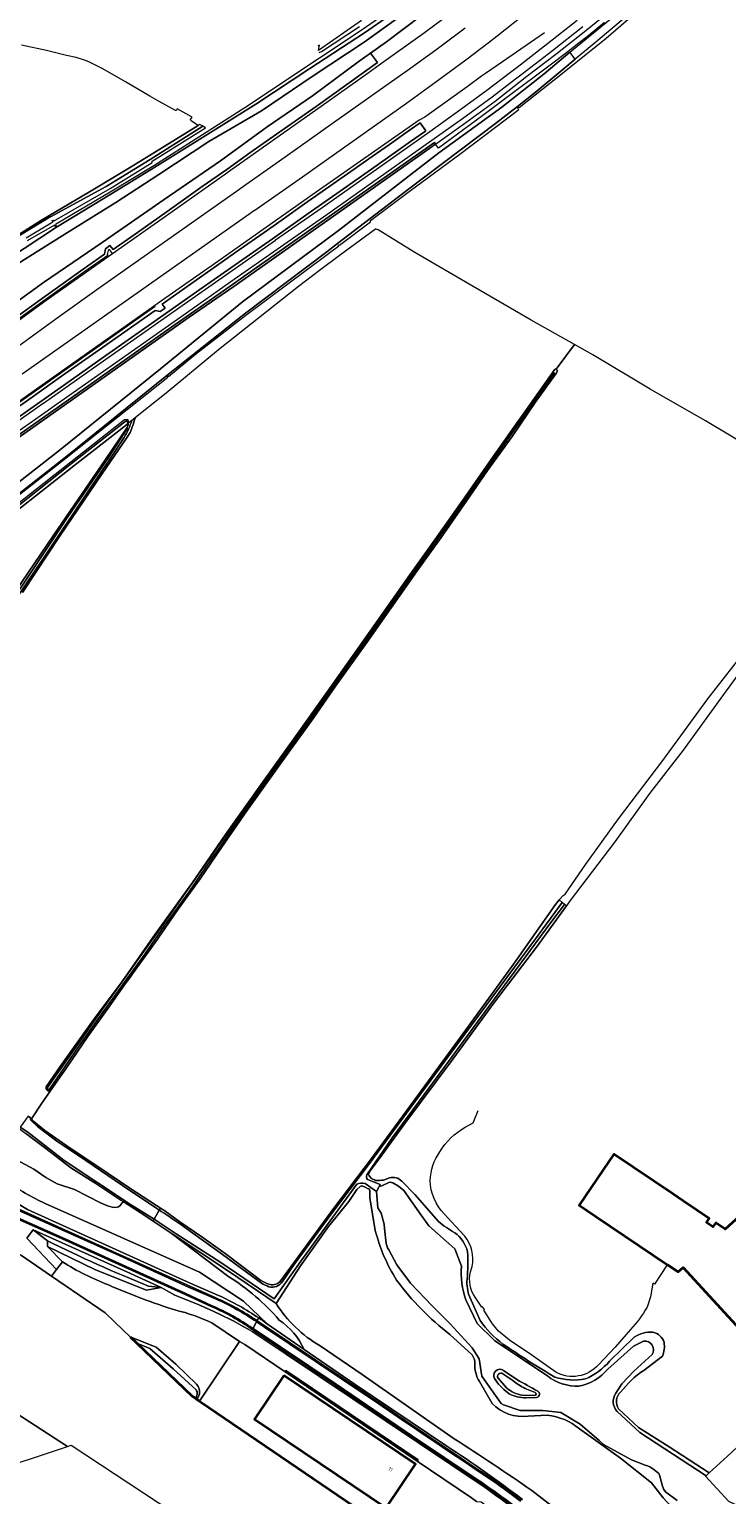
# Model space of a CAD drawing. Extents: x 150256 to 156914, y 461459 to 469481.
# Tile 139 of 256: x 153460 to 153704, y 464640 to 465153. Entities that reach past the tile are written whole.
import ezdxf
from ezdxf.enums import TextEntityAlignment as Align

# ---------------------------------------------------------------- set-up
doc = ezdxf.new("R2010")
doc.units = 0
doc.header["$LTSCALE"] = 0.75
for name, color, linetype, lineweight in [('B-RO-GK-KADEMUUR-G', 251, 'CONTINUOUS', 35), ('B-RO-GR-BEPLANTING_CULTUUR_BOSPLANTSOEN-GV', 251, 'CONTINUOUS', 18), ('B-RO-GR-GRAS-GV', 251, 'CONTINUOUS', 13), ('B-RO-GR-GROENVOORZIENING-GV', 251, 'CONTINUOUS', 18), ('B-RO-GR-HAAG-GV', 251, 'CONTINUOUS', 13), ('B-RO-IE-TERREINAFSCHEIDING_KUNSTMATIG_HEKWERK-G', 251, 'IE-TERREINAFSCHEIDING-KUNSTMATIG', 18), ('B-RO-OG-BEBOUWING-GV', 6, 'CONTINUOUS', 35), ('B-RO-OG-BEBOUWING-T18', 1, 'CONTINUOUS', 18), ('B-RO-OG-TERREIN_CULTUURSCHEIDING-GV', 251, 'CONTINUOUS', 18), ('B-RO-OG-WATER-GV', 251, 'CONTINUOUS', 18), ('B-RO-OG-WATER_MEER-GV', 251, 'CONTINUOUS', 18), ('B-RO-OG-WATER_SLOOT-GV', 251, 'CONTINUOUS', 18), ('B-RO-RI-HWA_GOOT_LIJNGOOT-G', 251, 'CONTINUOUS', 18), ('B-RO-VH-VERHARDING_ASFALT-GV', 251, 'CONTINUOUS', 18), ('B-RO-VH-VERHARDING_GRASBETONSTEEN-GV', 251, 'CONTINUOUS', 18)]:
    doc.layers.add(name, color=color, linetype=linetype, lineweight=lineweight)
doc.styles.add('NLCS-ISO-M200-T18', font='NLCS-ISO.ttf', dxfattribs={"height": 360})
doc.linetypes.add('IE-TERREINAFSCHEIDING-KUNSTMATIG', pattern='A,4,[82,NLCS.SHX,S=0.75,R=90,X=0,Y=0],4,-2', length=10)

msp = doc.modelspace()

# ---------------------------------------------------------------- linework, layer by layer
at = {"layer": 'B-RO-GK-KADEMUUR-G'}
for points in [[(153495.302, 464695.58), (153497.622, 464693.356)], [(153497.622, 464693.356), (153517.048, 464674.742), (153518.286, 464673.914)], [(153518.286, 464673.914), (153518.678, 464673.651)], [(153518.678, 464673.651), (153519.561, 464673.061)], [(153519.561, 464673.061), (153519.96, 464672.794)], [(153519.96, 464672.794), (153593.238, 464622.83), (153598.294, 464619.579), (153601.866, 464617.189)]]:
    msp.add_lwpolyline(points, dxfattribs=at)
at = {"layer": 'B-RO-GR-BEPLANTING_CULTUUR_BOSPLANTSOEN-GV'}
for points in [[(153581.062, 464732.755), (153579.178, 464744.135), (153579.208, 464746.313), (153579.095, 464747.16), (153578.326, 464747.414), (153577.545, 464747.917), (153576.693, 464748.279), (153576.496, 464748.307), (153575.839, 464748.119), (153574.681, 464747.057), (153571.786, 464742.828), (153564.743, 464734.091), (153554.888, 464720.37), (153546.377, 464707.166)], [(153614.939, 464689.281), (153607.183, 464696.359)], [(153561.765, 464692.32), (153576.499, 464682.337), (153608.701, 464659.887)], [(153622.004, 464672.211), (153617.522, 464679.852)], [(153641.267, 464668.108), (153634.526, 464667.824)], [(153693.44, 464626.559), (153681.809, 464639.254), (153677.749, 464644.498), (153666.852, 464653.123), (153652.546, 464663.371)], [(153635.833, 464641.748), (153671.075, 464614.525), (153707.913, 464586.245), (153756.837, 464547.687), (153766.68, 464539.287), (153773.169, 464533.961), (153775.472, 464538.032), (153785.823, 464533.121), (153824.01, 464558.369), (153824.231, 464558.035), (153825.89, 464559.121), (153823.108, 464559.769), (153817.522, 464560.612), (153808.817, 464555.036)]]:
    msp.add_lwpolyline(points, dxfattribs=at)
for points in [[(153588.563, 464715.348, -0.0787942), (153581.062, 464732.755)], [(153607.183, 464696.359, -0.0693731), (153588.563, 464715.348)], [(153546.377, 464707.166, 0.116558), (153561.765, 464692.32)], [(153615.976, 464686.224, 0.1426387), (153614.939, 464689.281)], [(153617.522, 464679.852, -0.1666787), (153615.976, 464686.224)], [(153634.526, 464667.824, -0.2377246), (153622.004, 464672.211)], [(153652.546, 464663.371, 0.1491573), (153641.267, 464668.108)], [(153608.701, 464659.887, -0.0102232), (153635.833, 464641.748)]]:
    msp.add_lwpolyline(points, format="xyb", dxfattribs=at)
at = {"layer": 'B-RO-GR-GRAS-GV'}
for points in [[(153438.098, 465069.619), (153464.247, 465086.113), (153481.04, 465096.021), (153495.043, 465104.48), (153507.181, 465111.869), (153519.096, 465119.277), (153516.767, 465120.712), (153516.494, 465121.006), (153516.411, 465121.271), (153516.425, 465121.355), (153516.955, 465122.135), (153511.821, 465125.046), (153511.503, 465124.601), (153511.305, 465124.472), (153511.125, 465124.46), (153505.512, 465127.661), (153502.2, 465129.55), (153493.643, 465134.489), (153485.771, 465139.028), (153480.836, 465141.522), (153479.322, 465142.141), (153476.418, 465143.018), (153473.09, 465143.776), (153466.005, 465145.449), (153457.258, 465147.376)], [(153465.948, 464783.001), (153470.84, 464790.132), (153482.481, 464806.355), (153492.491, 464819.79), (153504.074, 464836.424), (153516.854, 464854.131), (153528.618, 464871.224), (153541.027, 464888.614), (153553.762, 464906.36), (153566.363, 464924.103), (153576.551, 464938.344), (153587.167, 464953.455), (153593.199, 464962.097), (153601.974, 464974.347), (153612.329, 464989.026), (153621.878, 465002.741), (153631.121, 465015.815), (153632.631, 465017.937), (153643.782, 465033.727), (153644.101, 465033.983), (153644.369, 465033.977), (153650.75, 465042.608), (153635.611, 465051.133), (153615.278, 465062.917), (153594.958, 465074.807), (153582.131, 465082.73), (153581.411, 465082.945), (153581.124, 465082.927), (153568.953, 465074.016), (153561.605, 465068.48), (153554.201, 465062.869), (153526.197, 465040.823), (153507.928, 465025.558), (153497.212, 465017.095), (153496.889, 465016.258), (153496.626, 465015.439), (153496.369, 465014.627), (153495.959, 465013.398), (153495.29, 465011.879), (153494.262, 465010.26), (153485.374, 464997.28), (153470.867, 464975.883), (153457.643, 464955.888)], [(153713.38, 465005.905), (153696.658, 465015.958), (153677.323, 465027.007), (153657.214, 465038.968), (153650.75, 465042.608), (153644.369, 465033.977)], [(153644.369, 465033.977), (153644.564, 465033.833), (153644.695, 465033.605), (153644.676, 465033.291), (153644.527, 465032.779), (153644.278, 465032.401), (153637.036, 465022.333), (153628.935, 465010.492), (153620.331, 464998.592), (153612.902, 464987.667), (153604.083, 464975.068), (153595.752, 464963.455), (153586.684, 464950.569), (153578.102, 464938.341), (153567.128, 464923.126), (153558.754, 464911.03), (153548.403, 464896.678), (153536.184, 464879.459), (153527.221, 464866.718), (153519.761, 464855.785), (153512.142, 464845.12), (153504.044, 464833.501), (153496.142, 464822.546), (153495.147, 464821.14), (153493.625, 464818.989), (153488.464, 464811.697), (153480.463, 464800.523), (153473.04, 464789.617), (153467.568, 464781.751), (153464.222, 464776.941), (153460.983, 464772.079), (153460.938, 464771.712), (153460.985, 464771.579), (153461.315, 464771.107), (153461.608, 464770.829), (153465.432, 464767.746), (153474.291, 464761.532), (153484.011, 464755.088), (153495.254, 464747.518), (153504.476, 464741.42), (153505.889, 464740.563), (153507.488, 464739.593), (153512.741, 464735.801), (153520.364, 464730.52), (153528.511, 464724.713), (153538.145, 464717.445), (153541.085, 464715.23)], [(153455.025, 464956.121), (153468.555, 464976.109), (153486.738, 465002.359), (153494.262, 465013.648), (153494.597, 465014.52), (153494.585, 465015.021), (153491.317, 465012.441), (153475.582, 465000.169), (153444.064, 464975.431)], [(153547.698, 464714.74), (153566.549, 464740.542), (153579.73, 464757.919), (153593.592, 464776.754), (153612.8, 464802.873), (153628.839, 464825.053), (153630.558, 464827.508), (153644.135, 464846.739), (153645.456, 464848.334), (153646.78, 464849.933), (153647.507, 464850.389), (153654.739, 464860.846), (153666.2, 464876.67), (153681.669, 464897.081), (153697.488, 464918.738), (153714.993, 464941.053)], [(153716.074, 464938.268), (153701.953, 464918.948), (153688.81, 464900.793), (153677.015, 464885.614), (153664.914, 464868.673), (153649.298, 464848.105), (153647.945, 464846.238), (153637.505, 464831.838), (153622.807, 464812.574), (153608.212, 464792.662), (153591.024, 464769.707), (153583.34, 464759.047), (153579.28, 464753.615), (153578.904, 464752.911), (153578.761, 464752.249), (153578.901, 464751.819), (153579.773, 464750.921), (153580.252, 464750.645), (153580.829, 464750.383), (153581.169, 464750.22)], [(153459.631, 464772.766), (153460.436, 464772.117), (153460.938, 464771.712), (153460.983, 464772.079), (153464.222, 464776.941), (153467.568, 464781.751)], [(153612.573, 464768.878), (153615.387, 464770.372), (153617.094, 464774.647)], [(153584.009, 464750.352), (153586.016, 464751.094)], [(153590.397, 464749.957), (153594.957, 464745.293), (153603.18, 464735.838)], [(153612.467, 464730.722), (153609.199, 464734.264), (153605.25, 464738.464)], [(153666.232, 464670.328), (153673.203, 464663.77), (153683.866, 464656.996), (153697.937, 464647.913), (153704.321, 464653.807), (153724.901, 464672.86), (153720.513, 464677.715), (153724.266, 464681.134), (153724.315, 464681.179), (153688.838, 464719.827), (153687.041, 464718.217), (153683.287, 464720.746), (153683.248, 464720.688), (153678.742, 464713.98), (153678.182, 464714.35), (153677.365, 464709.47), (153676.17, 464705.928)], [(153614.432, 464718.202), (153615.005, 464720.075)], [(153614.123, 464709.432), (153617.784, 464701.195)], [(153644.261, 464683.166), (153635.896, 464689.141), (153627.996, 464694.32), (153624.166, 464697.487), (153622.09, 464700.104), (153619.011, 464704.891), (153619.318, 464705.081), (153618.658, 464706.056), (153618.388, 464705.872), (153616.021, 464709.382)], [(153670.395, 464698.118), (153664.98, 464691.91), (153659.181, 464685.771)], [(153663.094, 464686.958), (153671.71, 464695.437)], [(153681.535, 464688.803), (153675.029, 464683.797)], [(153624.053, 464681.034), (153626.998, 464677.685), (153627.117, 464677.596)], [(153629.259, 464680.202), (153625.718, 464682.634)], [(153632.491, 464675.072), (153636.885, 464674.99)], [(153636.981, 464676.067), (153633.549, 464677.46)]]:
    msp.add_lwpolyline(points, dxfattribs=at)
for points in [[(153465.966, 464782.171, -0.204776), (153465.948, 464783.001)], [(153467.568, 464781.751, -0.47864), (153465.966, 464782.171)], [(153603.688, 464760.194, -0.1330186), (153612.573, 464768.878)], [(153600.3, 464750.19, -0.1469462), (153603.688, 464760.194)], [(153586.016, 464751.094, -0.2992887), (153590.397, 464749.957)], [(153581.169, 464750.22, 0.0387796), (153584.009, 464750.352)], [(153605.25, 464738.464, -0.1885029), (153600.3, 464750.19)], [(153603.18, 464735.838, 0.0437203), (153608.897, 464731.9)], [(153608.897, 464731.9, -0.1765859), (153613.358, 464725.302)], [(153615.005, 464720.075, 0.2143544), (153612.467, 464730.722)], [(153613.358, 464725.302, -0.0447706), (153613.193, 464715.673)], [(153541.085, 464715.23, 0.0339467), (153543.79, 464713.894)], [(153613.193, 464715.673, 0.1132584), (153614.123, 464709.432)], [(153616.021, 464709.382, -0.2164414), (153614.432, 464718.202)], [(153543.79, 464713.894, 0.2431093), (153547.698, 464714.74)], [(153676.17, 464705.928, -0.0635445), (153670.395, 464698.118)], [(153617.784, 464701.195, 0.0851013), (153625.77, 464693.011)], [(153671.71, 464695.437, -0.176762), (153678.229, 464697.099)], [(153678.229, 464697.099, -0.2801225), (153682.12, 464693.528)], [(153625.77, 464693.011, 0.0180518), (153643.943, 464681.414)], [(153682.12, 464693.528, -0.149354), (153681.535, 464688.803)], [(153659.181, 464685.771, -0.3536937), (153644.261, 464683.166)], [(153654.612, 464680.778, 0.1038793), (153663.094, 464686.958)], [(153625.718, 464682.634, 0.7984076), (153624.053, 464681.034)], [(153633.549, 464677.46, -0.0609178), (153629.259, 464680.202)], [(153643.943, 464681.414, 0.119395), (153654.612, 464680.778)], [(153675.029, 464683.797, 0.0820752), (153666.91, 464676.148)], [(153627.117, 464677.596, 0.1339484), (153632.491, 464675.072)], [(153636.885, 464674.99, 0.7258719), (153636.981, 464676.067)], [(153666.91, 464676.148, 0.377544), (153666.232, 464670.328)]]:
    msp.add_lwpolyline(points, format="xyb", dxfattribs=at)
at = {"layer": 'B-RO-GR-GROENVOORZIENING-GV'}
for points in [[(153452.035, 465068.418), (153471.501, 465080.596), (153490.261, 465092.255), (153505.401, 465102.102), (153522.824, 465113.59), (153541.225, 465124.397), (153559.363, 465136.558), (153577.224, 465148.429), (153595.836, 465161.819)], [(153594.863, 465163.874), (153577.273, 465151.64), (153558.228, 465139.235), (153539.234, 465126.674), (153519.719, 465114.511), (153503.95, 465104.632), (153488.537, 465095.258), (153469.537, 465083.656), (153452.363, 465072.367)], [(153314.681, 464855.213), (153318.866, 464859.818), (153327.935, 464870.535), (153340.393, 464888.027), (153348.202, 464898.774), (153357.221, 464909.224), (153365.797, 464918.793), (153374.557, 464926.934), (153385.364, 464936.519), (153398.072, 464947.313), (153416.661, 464962.611), (153437.601, 464979.885), (153470.909, 465005.934), (153505.92, 465034.132), (153534.62, 465057.599), (153568.211, 465082.484), (153603.375, 465109.661), (153625.386, 465125.645), (153640.199, 465137.273), (153649.121, 465144.846), (153664.444, 465157.349)], [(153417.664, 464988.803), (153464.897, 465022.083), (153464.935, 465022.11), (153480.456, 465033.038), (153513.47, 465056.235), (153546.174, 465079.183), (153546.208, 465079.207), (153562.473, 465090.614), (153599.396, 465116.572), (153609.761, 465123.981), (153620.166, 465131.657), (153628.357, 465137.881), (153630.724, 465139.679), (153641.378, 465147.897), (153651.738, 465156.098)], [(153447.565, 465004.935), (153474.853, 465024.14), (153509.891, 465048.764), (153527.918, 465061.45), (153550.84, 465077.511), (153584.249, 465100.989), (153601.754, 465113.325), (153602.185, 465112.731), (153612.717, 465120.267), (153623.092, 465127.78), (153634.085, 465136.455), (153644.229, 465144.239), (153654.728, 465152.504), (153665.076, 465160.705)], [(153448.377, 465045.462), (153464.949, 465057.435), (153479.641, 465067.872), (153489.078, 465074.454), (153509.96, 465089.192), (153529.448, 465102.917), (153529.656, 465103.064), (153545.937, 465114.524), (153562.176, 465126.003), (153578.61, 465137.655), (153582.482, 465140.421), (153598.284, 465151.735), (153608.177, 465159.124)], [(153597.319, 465157.792), (153585.048, 465148.517), (153579.452, 465144.56), (153581.901, 465141.235), (153565.763, 465129.772), (153560.352, 465125.938), (153545.361, 465115.341), (153537.239, 465109.624), (153529.117, 465103.907), (153520.549, 465097.873), (153508.224, 465089.191), (153497.836, 465081.859), (153489.319, 465075.848), (153488.231, 465077.279), (153486.68, 465076.116), (153486.311, 465074.192), (153478.849, 465068.968), (153471.511, 465063.754), (153464.172, 465058.539), (153455.257, 465052.095)], [(153457.516, 465032.351), (153461.801, 465035.351), (153538.869, 465089.589), (153538.941, 465089.64), (153555.562, 465101.33), (153591.985, 465127.107), (153602.27, 465134.481), (153612.741, 465142.159), (153620.606, 465148.193), (153623.684, 465150.554), (153634.356, 465158.964)], [(153640.283, 465151.676), (153625.615, 465141.529), (153619.624, 465137.384), (153618.273, 465136.449), (153613.263, 465132.811), (153598.446, 465122.199), (153596.409, 465121.132), (153559.268, 465095.055), (153543.07, 465083.67), (153525.953, 465071.638), (153505.133, 465057.04), (153503.862, 465056.144), (153477.269, 465037.381), (153461.772, 465026.476), (153445.192, 465014.808)], [(153653.702, 465153.762), (153643.128, 465145.389), (153632.521, 465137.224), (153630.183, 465135.452), (153621.929, 465129.199), (153611.635, 465121.614), (153600.908, 465113.95), (153564.147, 465088.049), (153547.906, 465076.678), (153530.528, 465064.511), (153515.086, 465053.636), (153466.723, 465019.642), (153466.655, 465019.594), (153449.875, 465007.788)], [(153661.331, 465155.234), (153655.897, 465150.84), (153652.842, 465148.481), (153647.487, 465144.353), (153642.765, 465140.741), (153636.733, 465136.176), (153630.424, 465131.481), (153618.688, 465122.746), (153603.254, 465111.259), (153602.185, 465112.731), (153531.596, 465062.943), (153515.997, 465052.211), (153451.321, 465006.552)], [(153612.53, 465153.323), (153602.245, 465145.641), (153592.264, 465138.418), (153586.704, 465134.472), (153566.472, 465120.123), (153549.581, 465108.181), (153533.801, 465097.072), (153533.653, 465096.968), (153513.655, 465082.891), (153483.677, 465061.733), (153469.273, 465051.474), (153452.651, 465039.413)], [(153441.498, 464978.815), (153473.145, 465003.598), (153508.113, 465031.812), (153535.662, 465053.543), (153564.113, 465075.089), (153567.835, 465077.944), (153592.699, 465097.016), (153623.107, 465119.918), (153630.828, 465125.922), (153637.074, 465130.78), (153646.683, 465138.84), (153651.084, 465142.461), (153649.121, 465144.846), (153640.199, 465137.273), (153625.386, 465125.645), (153603.375, 465109.661), (153568.211, 465082.484), (153534.62, 465057.599), (153505.92, 465034.132), (153470.909, 465005.934), (153437.601, 464979.885)], [(153455.257, 465052.095), (153464.172, 465058.539), (153471.511, 465063.754), (153478.849, 465068.968), (153486.311, 465074.192), (153486.68, 465076.116), (153488.231, 465077.279), (153489.319, 465075.848), (153497.836, 465081.859), (153508.224, 465089.191), (153520.549, 465097.873), (153529.117, 465103.907), (153537.239, 465109.624), (153545.361, 465115.341), (153560.352, 465125.938), (153565.763, 465129.772), (153581.901, 465141.235), (153579.452, 465144.56), (153575.493, 465141.76), (153559.095, 465129.564), (153543.291, 465118.728), (153526.957, 465106.935), (153507.216, 465093.367), (153485.533, 465078.306), (153465.028, 465064.332), (153450.952, 465054.138)], [(153448.079, 465011.464), (153460.512, 465020.218), (153471.971, 465028.287), (153486.828, 465038.737), (153494.674, 465044.25), (153502.799, 465049.96), (153518.543, 465061.019), (153533.218, 465071.318), (153545.082, 465079.639), (153557.659, 465088.459), (153569.987, 465097.118), (153581.716, 465105.363), (153593.421, 465113.592), (153598.711, 465117.311), (153598.812, 465117.383), (153596.83, 465120.206), (153593.391, 465117.791), (153586.003, 465112.604), (153579.994, 465108.385), (153572.519, 465103.137), (153556.37, 465091.796), (153548.462, 465086.237), (153542.221, 465081.851), (153533.501, 465075.721), (153518.389, 465065.113), (153506.515, 465056.788), (153507.519, 465055.316), (153505.802, 465054.217), (153504.014, 465054.583), (153487.935, 465043.257), (153471.275, 465031.523), (153460.976, 465024.271), (153446.33, 465013.96)], [(153446.33, 465013.96), (153460.976, 465024.271), (153471.275, 465031.523), (153487.935, 465043.257), (153504.014, 465054.583), (153505.802, 465054.217), (153507.519, 465055.316), (153506.515, 465056.788), (153518.389, 465065.113), (153533.501, 465075.721), (153542.221, 465081.851), (153548.462, 465086.237), (153556.37, 465091.796), (153572.519, 465103.137), (153579.994, 465108.385), (153586.003, 465112.604), (153593.391, 465117.791), (153596.83, 465120.206), (153598.812, 465117.383), (153598.711, 465117.311), (153593.421, 465113.592), (153581.716, 465105.363), (153569.987, 465097.118), (153557.659, 465088.459), (153545.082, 465079.639), (153533.218, 465071.318), (153518.543, 465061.019), (153502.799, 465049.96), (153494.674, 465044.25), (153486.828, 465038.737), (153471.971, 465028.287), (153460.512, 465020.218), (153448.079, 465011.464)], [(153449.792, 465076.649), (153467.312, 465087.259), (153467.395, 465087.304), (153486.963, 465097.932), (153502.323, 465107.378), (153520.771, 465118.984), (153519.637, 465119.613), (153519.096, 465119.277), (153507.181, 465111.869), (153495.043, 465104.48), (153481.04, 465096.021), (153464.247, 465086.113), (153438.098, 465069.619)], [(153451.321, 465006.552), (153515.997, 465052.211), (153531.596, 465062.943), (153602.185, 465112.731), (153601.754, 465113.325), (153584.249, 465100.989), (153550.84, 465077.511), (153527.918, 465061.45), (153509.891, 465048.764), (153474.853, 465024.14), (153447.565, 465004.935)], [(153444.064, 464975.431), (153475.582, 465000.169), (153491.317, 465012.441), (153494.585, 465015.021), (153494.065, 465016.051), (153474.828, 465001.062), (153443.508, 464976.272)], [(153450.766, 464760.04), (153461.605, 464754.209), (153465.797, 464751.223), (153469.718, 464749.053), (153475.797, 464747.051), (153484.909, 464742.361), (153487.438, 464741.372), (153489.037, 464740.93), (153489.887, 464740.799), (153490.721, 464740.832), (153491.247, 464741.009), (153491.868, 464741.412), (153492.84, 464742.89), (153492.104, 464743.369), (153483.344, 464749.147), (153474.608, 464754.687), (153465.801, 464761.408), (153458.788, 464766.686)]]:
    msp.add_lwpolyline(points, dxfattribs=at)
msp.add_lwpolyline([(153549.538, 464683.324), (153595.796, 464652.066), (153596.076, 464652.48), (153549.818, 464683.738)], close=True, dxfattribs=at)
at = {"layer": 'B-RO-GR-HAAG-GV'}
msp.add_lwpolyline([(153549.538, 464683.324), (153595.796, 464652.066), (153596.076, 464652.48), (153549.818, 464683.738)], close=True, dxfattribs=at)
at = {"layer": 'B-RO-IE-TERREINAFSCHEIDING_KUNSTMATIG_HEKWERK-G'}
for points in [[(153533.615, 464693.914), (153519.561, 464673.061)], [(153549.538, 464683.324), (153535.411, 464692.807), (153533.615, 464693.914)], [(153595.796, 464652.066), (153549.538, 464683.324)], [(153430.979, 464593.073), (153444.779, 464647.753), (153473.36, 464657.187)], [(153473.36, 464657.187), (153474.659, 464657.615), (153586.561, 464583.883), (153586.666, 464584.041), (153588.958, 464582.532), (153588.339, 464581.591), (153588.384, 464581.561)], [(153616.56, 464637.897), (153614.804, 464639.235), (153595.796, 464652.066)]]:
    msp.add_lwpolyline(points, dxfattribs=at)
at = {"layer": 'B-RO-OG-BEBOUWING-GV'}
msp.add_lwpolyline([(153708.374, 464737.596), (153703.54, 464733.162), (153700.203, 464735.409), (153699.206, 464733.975), (153696.967, 464735.483), (153697.944, 464736.934), (153688.99, 464742.963), (153685.252, 464745.485), (153664.529, 464759.466), (153660.825, 464753.984), (153652.418, 464741.54), (153658.219, 464737.632), (153683.287, 464720.746), (153687.041, 464718.217), (153688.838, 464719.827), (153724.315, 464681.179)], dxfattribs=at)
msp.add_lwpolyline([(153549.123, 464681.996), (153538.824, 464666.715), (153584.844, 464635.715), (153595.151, 464651.008)], close=True, dxfattribs=at)
at = {"layer": 'B-RO-OG-TERREIN_CULTUURSCHEIDING-GV'}
for points in [[(153595.836, 465161.819), (153577.224, 465148.429), (153559.363, 465136.558), (153541.225, 465124.397), (153522.824, 465113.59), (153505.401, 465102.102), (153490.261, 465092.255), (153471.501, 465080.596), (153452.035, 465068.418)], [(153450.952, 465054.138), (153465.028, 465064.332), (153485.533, 465078.306), (153507.216, 465093.367), (153526.957, 465106.935), (153543.291, 465118.728), (153559.095, 465129.564), (153575.493, 465141.76), (153579.452, 465144.56), (153585.048, 465148.517), (153597.319, 465157.792)], [(153526.258, 464710.02), (153516.322, 464714.332), (153459.423, 464740.099), (153440.178, 464751.504), (153439.342, 464748.967), (153438.677, 464747.941), (153434.331, 464750.757), (153434.99, 464751.775), (153437.009, 464753.557), (153427.586, 464759.326), (153416.058, 464766.385), (153394.713, 464781.353), (153373.502, 464795.773), (153318.852, 464833.066)], [(153318.852, 464833.066), (153373.502, 464795.773), (153394.713, 464781.353), (153416.058, 464766.385), (153427.586, 464759.326), (153437.009, 464753.557), (153440.178, 464751.504), (153459.423, 464740.099), (153516.322, 464714.332), (153526.258, 464710.02)], [(153503.327, 464736.011), (153500.835, 464737.692), (153492.84, 464742.89), (153491.868, 464741.412), (153491.247, 464741.009), (153490.721, 464740.832), (153489.887, 464740.799), (153489.037, 464740.93), (153487.438, 464741.372), (153484.909, 464742.361), (153475.797, 464747.051), (153469.718, 464749.053), (153465.797, 464751.223), (153461.605, 464754.209), (153450.766, 464760.04)], [(153418.466, 464750.652), (153422.376, 464747.842), (153429.962, 464742.741), (153438.694, 464736.655), (153447.282, 464730.874), (153457.285, 464723.93), (153467.779, 464716.744), (153469.595, 464719.107), (153459.15, 464730.058)], [(153523.855, 464706.021), (153514.616, 464710.313), (153470.264, 464730.403), (153453.699, 464737.755), (153437.593, 464744.723)], [(153465.585, 464742.146), (153519.527, 464718.121), (153534.92, 464708.007), (153543.342, 464699.992), (153556.159, 464691.095)], [(153543.342, 464699.992), (153534.92, 464708.007), (153519.527, 464718.121), (153465.585, 464742.146)], [(153455.919, 464740.358), (153491.58, 464724.355), (153515.942, 464713.314), (153525.307, 464709.166)], [(153529.785, 464716.563), (153509.672, 464731.731), (153503.327, 464736.011)], [(153459.15, 464730.058), (153461.371, 464733.006), (153494.164, 464718.259), (153506.213, 464712.75), (153510.941, 464710.077)], [(153461.371, 464733.006), (153466.358, 464729.099)], [(153501.772, 464713.233), (153506.213, 464712.75), (153494.164, 464718.259), (153461.371, 464733.006)], [(153546.377, 464707.166), (153529.67, 464718.532), (153509.672, 464731.731), (153529.785, 464716.563)], [(153466.358, 464729.099), (153466.366, 464727.097), (153483.209, 464718.971), (153501.087, 464711.862), (153506.213, 464712.75), (153501.772, 464713.233)], [(153510.941, 464710.077), (153506.213, 464712.75), (153501.087, 464711.862), (153483.209, 464718.971), (153466.366, 464727.097), (153471.6, 464721.717)], [(153471.6, 464721.717), (153469.595, 464719.107), (153467.779, 464716.744), (153477.342, 464710.166), (153486.593, 464703.884), (153492.927, 464697.772), (153495.302, 464695.58), (153504.437, 464691.862), (153511.246, 464685.923), (153518.535, 464678.926)], [(153518.678, 464673.651), (153519.561, 464673.061), (153533.615, 464693.914), (153523.87, 464700.369)], [(153523.87, 464700.369), (153533.615, 464693.914), (153535.411, 464692.807), (153549.538, 464683.324), (153549.818, 464683.738), (153596.076, 464652.48), (153595.796, 464652.066), (153614.804, 464639.235), (153616.56, 464637.897), (153618.112, 464637.836), (153640.718, 464621.789), (153664.04, 464605.468)], [(153540.325, 464702.127), (153539.695, 464701.199)], [(153539.695, 464701.199), (153540.325, 464702.127)], [(153556.159, 464691.095), (153543.342, 464699.992)], [(153616.515, 464645.299), (153593.932, 464660.479), (153567.125, 464678.663), (153538.169, 464698.029), (153537.947, 464698.177)], [(153619.48, 464642.818), (153538.2, 464697.329)], [(153538.2, 464697.329), (153619.48, 464642.818)], [(153542.547, 464699.197), (153578.408, 464675.214)], [(153606.132, 464657.254), (153574.06, 464678.81), (153556.159, 464691.095)], [(153556.159, 464691.095), (153574.06, 464678.81), (153606.132, 464657.254)], [(153608.701, 464659.887), (153576.499, 464682.337), (153561.765, 464692.32)], [(153519.463, 464675.153), (153518.678, 464673.651)], [(153779.675, 464530.777), (153773.169, 464533.961), (153766.68, 464539.287), (153756.837, 464547.687), (153707.913, 464586.245), (153671.075, 464614.525), (153635.833, 464641.748)]]:
    msp.add_lwpolyline(points, dxfattribs=at)
for points in [[(153451.73, 464749.887, 0.0263771), (153465.585, 464742.146)], [(153465.585, 464742.146, -0.0263771), (153451.73, 464749.887)], [(153501.772, 464713.233, -0.0177399), (153466.358, 464729.099)], [(153466.358, 464729.099, 0.0177399), (153501.772, 464713.233)], [(153471.6, 464721.717, 0.0462441), (153487.709, 464713.692)], [(153487.709, 464713.692, -0.0462441), (153471.6, 464721.717)], [(153529.785, 464716.563, -0.0757373), (153547.485, 464701.361)], [(153547.485, 464701.361, 0.0757373), (153529.785, 464716.563)], [(153487.709, 464713.692, 0.0257733), (153511.302, 464704.814)], [(153511.302, 464704.814, -0.0257733), (153487.709, 464713.692)], [(153538.2, 464697.329, 0.0424736), (153510.941, 464710.077)], [(153510.941, 464710.077, -0.0424736), (153538.2, 464697.329)], [(153537.947, 464698.177, 0.0522379), (153523.855, 464706.021)], [(153525.307, 464709.166, -0.0438736), (153539.695, 464701.199)], [(153540.325, 464702.127, 0.0424427), (153526.258, 464710.02)], [(153526.258, 464710.02, -0.0424427), (153540.325, 464702.127)], [(153561.765, 464692.32, -0.116558), (153546.377, 464707.166)], [(153511.302, 464704.814, -0.0589074), (153523.87, 464700.369)], [(153523.87, 464700.369, 0.0589074), (153511.302, 464704.814)], [(153539.695, 464701.199, -0.009075), (153542.547, 464699.197)], [(153543.342, 464699.992, 0.0096869), (153540.325, 464702.127)], [(153540.325, 464702.127, -0.0096869), (153543.342, 464699.992)], [(153547.485, 464701.361, -0.1446748), (153556.159, 464691.095)], [(153556.159, 464691.095, 0.1446748), (153547.485, 464701.361)], [(153518.535, 464678.926, -0.2639825), (153519.463, 464675.153)], [(153578.408, 464675.214, 0.0032994), (153620.697, 464646.659)], [(153635.833, 464641.748, 0.0102232), (153608.701, 464659.887)], [(153632.545, 464638.615, 0.0222376), (153606.132, 464657.254)], [(153606.132, 464657.254, -0.0222376), (153632.545, 464638.615)], [(153639.218, 464628.505, 0.0202769), (153616.515, 464645.299)], [(153620.697, 464646.659, -0.0135801), (153632.156, 464638.299)], [(153641.113, 464626.192, 0.0215156), (153619.48, 464642.818)], [(153619.48, 464642.818, -0.0215156), (153641.113, 464626.192)]]:
    msp.add_lwpolyline(points, format="xyb", dxfattribs=at)
msp.add_lwpolyline([(153461.371, 464733.006), (153459.15, 464730.058), (153469.595, 464719.107), (153471.6, 464721.717), (153466.366, 464727.097), (153466.358, 464729.099)], close=True, dxfattribs=at)
at = {"layer": 'B-RO-OG-WATER-GV'}
for points in [[(153611.209, 464720.276), (153608.895, 464726.321), (153599.8, 464734.324), (153597.135, 464738.048), (153591.114, 464746.743), (153589.218, 464748.211), (153587.248, 464749.437), (153586.297, 464749.646), (153585.845, 464749.522), (153583.331, 464748.319), (153582.432, 464748.166), (153581.468, 464746.376), (153581.996, 464740.695), (153583.119, 464738.795), (153584.184, 464734.921), (153584.366, 464733.388), (153584.887, 464728.148), (153585.345, 464726.709), (153585.875, 464725.996), (153588.682, 464720.695), (153593.438, 464714.328), (153600.947, 464706.34), (153607.266, 464700.03), (153614.961, 464691.683), (153617.427, 464687.84), (153618.311, 464681.735), (153625.157, 464672.234), (153625.994, 464671.692), (153631.796, 464669.787), (153639.679, 464669.79), (153646.061, 464668.999), (153652.787, 464664.997), (153659.429, 464659.228), (153660.893, 464657.864), (153670.694, 464652.538), (153675.572, 464650.657)], [(153593.238, 464622.83), (153519.96, 464672.794), (153519.561, 464673.061), (153518.678, 464673.651), (153518.286, 464673.914), (153517.048, 464674.742), (153497.622, 464693.356), (153495.302, 464695.58), (153492.927, 464697.772), (153486.593, 464703.884), (153477.342, 464710.166), (153467.779, 464716.744), (153457.285, 464723.93)], [(153399.405, 464705.137), (153473.36, 464657.187), (153474.659, 464657.615), (153586.561, 464583.883)], [(153641.319, 464681.822), (153622.897, 464694.076), (153616.791, 464700.177), (153612.752, 464708.474)], [(153674.937, 464694.018), (153671.45, 464692.245), (153662.43, 464684.258)], [(153665.271, 464675.795), (153667.323, 464679.049), (153671.61, 464683.484), (153677.931, 464689.288)], [(153627.887, 464675.59), (153626.062, 464677.073), (153624.144, 464679.002), (153622.762, 464680.96)], [(153625.944, 464683.76), (153630.672, 464680.566)], [(153637.548, 464674.352), (153633.798, 464674.185)], [(153794.039, 464567.283), (153790.726, 464569.759), (153770.456, 464593.798), (153767.25, 464596.205), (153752.742, 464606.147), (153739.157, 464616.367), (153727.527, 464624.694), (153720.423, 464630.516), (153719.63, 464630.948), (153704.746, 464637.924), (153696.652, 464646.727), (153696.853, 464646.912), (153673.646, 464662.031), (153665.751, 464669.454)], [(153678.539, 464649.097), (153680.272, 464647.672), (153680.688, 464646.726), (153681.594, 464643.242), (153682.046, 464642.165), (153682.594, 464641.343), (153686.678, 464638.287)]]:
    msp.add_lwpolyline(points, dxfattribs=at)
for points in [[(153612.752, 464708.474, -0.0978538), (153611.209, 464720.276)], [(153677.931, 464689.288, 0.6521888), (153674.937, 464694.018)], [(153622.762, 464680.96, -0.7943046), (153625.944, 464683.76)], [(153630.672, 464680.566, 0.0094565), (153637.952, 464676.538)], [(153652.361, 464678.288, -0.1767601), (153641.319, 464681.822)], [(153662.43, 464684.258, -0.1766168), (153652.361, 464678.288)], [(153633.798, 464674.185, -0.1249044), (153627.887, 464675.59)], [(153637.952, 464676.538, -0.7437831), (153637.548, 464674.352)], [(153665.751, 464669.454, -0.3705934), (153665.271, 464675.795)], [(153675.572, 464650.657, -0.128466), (153678.539, 464649.097)]]:
    msp.add_lwpolyline(points, format="xyb", dxfattribs=at)
at = {"layer": 'B-RO-OG-WATER_MEER-GV'}
for points in [[(153497.622, 464693.356), (153517.048, 464674.742), (153518.286, 464673.914), (153518.768, 464675.446)], [(153518.365, 464676.962), (153510.409, 464684.366), (153502.161, 464691.443), (153497.622, 464693.356)]]:
    msp.add_lwpolyline(points, dxfattribs=at)
msp.add_lwpolyline([(153518.768, 464675.446, 0.1973142), (153518.365, 464676.962)], format="xyb", dxfattribs=at)
at = {"layer": 'B-RO-OG-WATER_SLOOT-GV'}
for points in [[(153452.363, 465072.367), (153469.537, 465083.656), (153488.537, 465095.258), (153503.95, 465104.632), (153519.719, 465114.511), (153539.234, 465126.674), (153558.228, 465139.235), (153577.273, 465151.64), (153594.863, 465163.874)], [(153592.88, 465164.156), (153576.542, 465152.724), (153561.553, 465142.813), (153535.402, 465125.463), (153519.297, 465115.131), (153503.601, 465105.186), (153488.3, 465095.892), (153469.15, 465084.579), (153469.438, 465084.088), (153469.174, 465083.909), (153468.882, 465084.422), (153459.292, 465078.846)], [(153441.399, 464978.332), (153472.881, 465002.965), (153508.458, 465031.258), (153508.269, 465031.468), (153508.54, 465031.706), (153508.738, 465031.487), (153518.193, 465039.296), (153535.847, 465052.864), (153563.727, 465073.717), (153568.282, 465077.156), (153568.138, 465077.343), (153568.404, 465077.525), (153568.54, 465077.351), (153579.42, 465085.566), (153579.437, 465085.97), (153593.421, 465096.525), (153610.615, 465109.169), (153631.312, 465124.808), (153630.87, 465125.362), (153631.123, 465125.562), (153631.286, 465125.691), (153631.459, 465125.483), (153642.027, 465133.908), (153651.282, 465141.307), (153661.872, 465149.836), (153672.005, 465158.534)], [(153667.852, 465156.448), (153657.59, 465147.815), (153651.084, 465142.461), (153646.683, 465138.84), (153637.074, 465130.78), (153630.828, 465125.922), (153623.107, 465119.918), (153592.699, 465097.016), (153567.835, 465077.944), (153564.113, 465075.089), (153535.662, 465053.543), (153508.113, 465031.812), (153473.145, 465003.598), (153441.498, 464978.815)], [(153576.237, 465156.018), (153561.209, 465145.522), (153561.528, 465147.358), (153561.216, 465147.148), (153561.021, 465147.017)], [(153561.441, 465144.73), (153562.305, 465145.124), (153575.568, 465153.822)], [(153458.885, 465079.996), (153468.222, 465085.58), (153467.979, 465086.007), (153468.233, 465086.148), (153468.477, 465085.731), (153488.284, 465097.262), (153502.96, 465106.261), (153503.052, 465106.712), (153521.735, 465118.405), (153520.771, 465118.984), (153502.323, 465107.378), (153486.963, 465097.932), (153467.395, 465087.304), (153467.312, 465087.259), (153449.792, 465076.649)], [(153467.568, 464781.751), (153473.04, 464789.617), (153480.463, 464800.523), (153488.464, 464811.697), (153493.625, 464818.989), (153495.147, 464821.14), (153496.142, 464822.546), (153504.044, 464833.501), (153512.142, 464845.12), (153519.761, 464855.785), (153527.221, 464866.718), (153536.184, 464879.459), (153548.403, 464896.678), (153558.754, 464911.03), (153567.128, 464923.126), (153578.102, 464938.341), (153586.684, 464950.569), (153595.752, 464963.455), (153604.083, 464975.068), (153612.902, 464987.667), (153620.331, 464998.592), (153628.935, 465010.492), (153637.036, 465022.333), (153644.278, 465032.401), (153644.527, 465032.779), (153644.676, 465033.291), (153644.695, 465033.605), (153644.564, 465033.833), (153644.369, 465033.977), (153644.101, 465033.983), (153643.782, 465033.727), (153632.631, 465017.937), (153631.121, 465015.815), (153621.878, 465002.741), (153612.329, 464989.026), (153601.974, 464974.347), (153593.199, 464962.097), (153587.167, 464953.455), (153576.551, 464938.344), (153566.363, 464924.103), (153553.762, 464906.36), (153541.027, 464888.614), (153528.618, 464871.224), (153516.854, 464854.131), (153504.074, 464836.424), (153492.491, 464819.79), (153482.481, 464806.355), (153470.84, 464790.132), (153465.948, 464783.001)], [(153466.362, 464782.705), (153486.266, 464810.973), (153508.507, 464842.098), (153525.841, 464866.749), (153541.495, 464888.834), (153556.619, 464909.914), (153572.727, 464932.675), (153588.158, 464954.146), (153600.239, 464971.345), (153617.325, 464995.88), (153634.992, 465020.962), (153643.633, 465032.938)], [(153643.633, 465032.938), (153634.992, 465020.962), (153617.325, 464995.88), (153600.239, 464971.345), (153588.158, 464954.146), (153572.727, 464932.675), (153556.619, 464909.914), (153541.495, 464888.834), (153525.841, 464866.749), (153508.507, 464842.098), (153486.266, 464810.973), (153466.362, 464782.705)], [(153643.952, 465032.648), (153641.627, 465029.419), (153634.183, 465019.235), (153622.706, 465002.66), (153611.35, 464986.389), (153599.745, 464969.978), (153588.385, 464953.806), (153579.416, 464941.247), (153571.265, 464929.901), (153560.809, 464915.011), (153551.985, 464902.51), (153542.076, 464888.588), (153535.837, 464879.988), (153526.819, 464866.97), (153523.57, 464862.414), (153515.79, 464851.121), (153507.195, 464839.156), (153499.631, 464828.192), (153493.347, 464819.54), (153484.222, 464806.847), (153477.684, 464797.681), (153470.717, 464787.409), (153467.106, 464782.126)], [(153467.106, 464782.126), (153470.717, 464787.409), (153477.684, 464797.681), (153484.222, 464806.847), (153493.347, 464819.54), (153499.631, 464828.192), (153507.195, 464839.156), (153515.79, 464851.121), (153523.57, 464862.414), (153526.819, 464866.97), (153535.837, 464879.988), (153542.076, 464888.588), (153551.985, 464902.51), (153560.809, 464915.011), (153571.265, 464929.901), (153579.416, 464941.247), (153588.385, 464953.806), (153599.745, 464969.978), (153611.35, 464986.389), (153622.706, 465002.66), (153634.183, 465019.235), (153641.627, 465029.419), (153643.952, 465032.648)], [(153494.935, 465015.297), (153495.001, 465015.35), (153494.935, 465015.298), (153494.858, 465015.237), (153494.585, 465015.021), (153494.597, 465014.52), (153494.262, 465013.648), (153486.738, 465002.359), (153468.555, 464976.109), (153455.025, 464956.121), (153434.679, 464925.529), (153416.805, 464899.161), (153393.487, 464864.475), (153376.709, 464839.401), (153376.644, 464839.035), (153376.777, 464838.485), (153377.001, 464838.118)], [(153377.237, 464839.516), (153379.088, 464842.066), (153392.471, 464861.644), (153403.762, 464878.64), (153418.296, 464900.424), (153433.299, 464922.209), (153447.109, 464943.007), (153458.788, 464960.204), (153473.285, 464981.993), (153487.931, 465003.432), (153494.361, 465013.361)], [(153494.361, 465013.361), (153487.931, 465003.432), (153473.285, 464981.993), (153458.788, 464960.204), (153447.109, 464943.007), (153433.299, 464922.209), (153418.296, 464900.424), (153403.762, 464878.64), (153392.471, 464861.644), (153379.088, 464842.066), (153377.237, 464839.516)], [(153377.974, 464838.837), (153387.207, 464852.766), (153397.411, 464867.717), (153410.839, 464887.67), (153424.698, 464908.538), (153439.022, 464929.361), (153454.129, 464951.821), (153466.449, 464970.037), (153479.571, 464989.673), (153488.399, 465002.926), (153493.185, 465010.154), (153493.622, 465010.838), (153494.03, 465011.539), (153494.411, 465012.256), (153494.759, 465012.983), (153494.761, 465012.988), (153495.082, 465013.734), (153495.373, 465014.491), (153495.633, 465015.26), (153495.857, 465016.026), (153495.001, 465015.35), (153494.935, 465015.297)], [(153443.508, 464976.272), (153474.828, 465001.062), (153494.065, 465016.051), (153494.585, 465015.021), (153494.858, 465015.237), (153494.935, 465015.298), (153494.902, 465015.341), (153494.478, 465016.373), (153493.375, 465016.328), (153474.588, 465001.482), (153443.135, 464976.833)], [(153457.643, 464955.888), (153470.867, 464975.883), (153485.374, 464997.28), (153494.262, 465010.26), (153495.29, 465011.879), (153495.959, 465013.398), (153496.369, 465014.627), (153496.626, 465015.439), (153496.889, 465016.258), (153497.212, 465017.095), (153496.506, 465016.538), (153495.857, 465016.026), (153495.633, 465015.26), (153495.373, 465014.491), (153495.082, 465013.734), (153494.761, 465012.988), (153494.759, 465012.983), (153494.411, 465012.256), (153494.03, 465011.539), (153493.622, 465010.838), (153493.185, 465010.154), (153488.399, 465002.926), (153479.571, 464989.673), (153466.449, 464970.037), (153454.129, 464951.821)], [(153548.581, 464714.922), (153552.7, 464720.801), (153565.317, 464737.985), (153579.019, 464756.096), (153594.891, 464777.674), (153609.772, 464797.738), (153637.118, 464834.792), (153646.444, 464847.502), (153645.456, 464848.334), (153644.135, 464846.739), (153630.558, 464827.508), (153628.839, 464825.053), (153612.8, 464802.873), (153593.592, 464776.754), (153579.73, 464757.919), (153566.549, 464740.542), (153547.698, 464714.74)], [(153578.095, 464752.182), (153586.975, 464765.145), (153605.376, 464790.136), (153620.781, 464811.124), (153642.497, 464840.411), (153647.29, 464846.789), (153646.444, 464847.502), (153637.118, 464834.792), (153609.772, 464797.738), (153594.891, 464777.674), (153579.019, 464756.096), (153565.317, 464737.985), (153552.7, 464720.801), (153548.581, 464714.922)], [(153581.169, 464750.22), (153580.829, 464750.383), (153580.252, 464750.645), (153579.773, 464750.921), (153578.901, 464751.819), (153578.761, 464752.249), (153578.904, 464752.911), (153579.28, 464753.615), (153583.34, 464759.047), (153591.024, 464769.707), (153608.212, 464792.662), (153622.807, 464812.574), (153637.505, 464831.838), (153647.945, 464846.238), (153647.29, 464846.789), (153642.497, 464840.411), (153620.781, 464811.124), (153605.376, 464790.136), (153586.975, 464765.145), (153578.095, 464752.182)], [(153460.436, 464772.117), (153459.631, 464772.766), (153456.82, 464768.902), (153459.537, 464767.056), (153472.228, 464757.259), (153495.394, 464741.849), (153503.693, 464736.661), (153505.508, 464739.887), (153504.147, 464740.807), (153495.147, 464746.756), (153479.77, 464757.155), (153469.714, 464763.91), (153462.901, 464769.068), (153460.777, 464771.053)], [(153460.777, 464771.053), (153462.901, 464769.068), (153469.714, 464763.91), (153479.77, 464757.155), (153495.147, 464746.756), (153504.147, 464740.807), (153505.508, 464739.887), (153505.889, 464740.563), (153504.476, 464741.42), (153495.254, 464747.518), (153484.011, 464755.088), (153474.291, 464761.532), (153465.432, 464767.746), (153461.608, 464770.829), (153461.315, 464771.107), (153460.985, 464771.579), (153460.938, 464771.712), (153460.436, 464772.117)], [(153574.642, 464748.952), (153566.273, 464737.329), (153555.071, 464721.994), (153545.676, 464708.814), (153527.019, 464721.502), (153511.456, 464731.495), (153503.693, 464736.661), (153503.327, 464736.011), (153509.672, 464731.731), (153529.67, 464718.532), (153546.377, 464707.166), (153554.888, 464720.37), (153564.743, 464734.091), (153571.786, 464742.828), (153574.681, 464747.057), (153575.839, 464748.119), (153576.496, 464748.307), (153576.693, 464748.279), (153577.545, 464747.917), (153578.326, 464747.414), (153579.095, 464747.16), (153579.208, 464746.313), (153579.178, 464744.135), (153581.062, 464732.755)], [(153506.2, 464739.419), (153505.508, 464739.887), (153503.693, 464736.661), (153511.456, 464731.495), (153527.019, 464721.502), (153545.676, 464708.814), (153555.071, 464721.994), (153566.273, 464737.329), (153574.642, 464748.952)], [(153675.572, 464650.657), (153670.694, 464652.538), (153660.893, 464657.864), (153659.429, 464659.228), (153652.787, 464664.997), (153646.061, 464668.999), (153639.679, 464669.79), (153631.796, 464669.787), (153625.994, 464671.692), (153625.157, 464672.234), (153618.311, 464681.735), (153617.427, 464687.84), (153614.961, 464691.683), (153607.266, 464700.03), (153600.947, 464706.34), (153593.438, 464714.328), (153588.682, 464720.695), (153585.875, 464725.996), (153585.345, 464726.709), (153584.887, 464728.148), (153584.366, 464733.388), (153584.184, 464734.921), (153583.119, 464738.795), (153581.996, 464740.695), (153581.468, 464746.376), (153577.497, 464749.172)], [(153577.497, 464749.172), (153581.468, 464746.376), (153582.432, 464748.166)], [(153578.313, 464750.574), (153582.784, 464748.819), (153582.432, 464748.166), (153583.331, 464748.319), (153585.845, 464749.522), (153586.297, 464749.646), (153587.248, 464749.437), (153589.218, 464748.211), (153591.114, 464746.743), (153597.135, 464738.048), (153599.8, 464734.324), (153608.895, 464726.321)], [(153582.432, 464748.166), (153582.784, 464748.819), (153578.313, 464750.574)], [(153586.016, 464751.094), (153584.009, 464750.352)], [(153603.18, 464735.838), (153594.957, 464745.293), (153590.397, 464749.957)], [(153541.085, 464715.23), (153538.145, 464717.445), (153528.511, 464724.713), (153520.364, 464730.52), (153512.741, 464735.801), (153507.488, 464739.593), (153505.889, 464740.563), (153505.508, 464739.887), (153506.2, 464739.419)], [(153514.365, 464733.909), (153527.676, 464724.376), (153537.741, 464716.901), (153541.234, 464714.306)], [(153541.234, 464714.306), (153537.741, 464716.901), (153527.676, 464724.376), (153514.365, 464733.909)], [(153608.895, 464726.321), (153611.209, 464720.276)], [(153430.979, 464593.073), (153444.779, 464647.753), (153473.36, 464657.187), (153399.405, 464705.137), (153404.645, 464689.868), (153408.719, 464677.894), (153402.915, 464655.53), (153397.474, 464634.266)], [(153612.752, 464708.474), (153616.791, 464700.177), (153622.897, 464694.076), (153641.319, 464681.822)], [(153617.784, 464701.195), (153614.123, 464709.432)], [(153518.535, 464678.926), (153511.246, 464685.923), (153504.437, 464691.862), (153495.302, 464695.58), (153497.622, 464693.356), (153502.161, 464691.443), (153510.409, 464684.366), (153518.365, 464676.962)], [(153607.183, 464696.359), (153614.939, 464689.281)], [(153671.71, 464695.437), (153663.094, 464686.958)], [(153662.43, 464684.258), (153671.45, 464692.245), (153674.937, 464694.018)], [(153677.931, 464689.288), (153671.61, 464683.484), (153667.323, 464679.049), (153665.271, 464675.795)], [(153675.029, 464683.797), (153681.535, 464688.803)], [(153617.522, 464679.852), (153622.004, 464672.211)], [(153622.762, 464680.96), (153624.144, 464679.002), (153626.062, 464677.073), (153627.887, 464675.59)], [(153627.117, 464677.596), (153626.998, 464677.685), (153624.053, 464681.034)], [(153625.718, 464682.634), (153629.259, 464680.202)], [(153630.672, 464680.566), (153625.944, 464683.76)], [(153518.768, 464675.446), (153518.286, 464673.914)], [(153518.286, 464673.914), (153518.678, 464673.651), (153519.463, 464675.153)], [(153636.885, 464674.99), (153632.491, 464675.072)], [(153633.549, 464677.46), (153636.981, 464676.067)], [(153633.798, 464674.185), (153637.548, 464674.352)], [(153665.751, 464669.454), (153673.646, 464662.031), (153696.853, 464646.912), (153697.937, 464647.913), (153683.866, 464656.996), (153673.203, 464663.77), (153666.232, 464670.328)], [(153634.526, 464667.824), (153641.267, 464668.108)], [(153652.546, 464663.371), (153666.852, 464653.123), (153677.749, 464644.498), (153681.809, 464639.254), (153693.44, 464626.559)], [(153686.678, 464638.287), (153682.594, 464641.343), (153682.046, 464642.165), (153681.594, 464643.242), (153680.688, 464646.726), (153680.272, 464647.672), (153678.539, 464649.097)]]:
    msp.add_lwpolyline(points, dxfattribs=at)
for points in [[(153465.948, 464783.001, 0.204776), (153465.966, 464782.171)], [(153465.966, 464782.171, 0.47864), (153467.568, 464781.751)], [(153467.106, 464782.126, -0.703974), (153466.362, 464782.705)], [(153466.362, 464782.705, 0.703974), (153467.106, 464782.126)], [(153460.436, 464772.117, 0.2550129), (153460.777, 464771.053)], [(153460.777, 464771.053, -0.2550129), (153460.436, 464772.117)], [(153578.095, 464752.182, 0.1764101), (153578.313, 464750.574)], [(153578.313, 464750.574, -0.1764101), (153578.095, 464752.182)], [(153590.397, 464749.957, 0.2992887), (153586.016, 464751.094)], [(153577.497, 464749.172, 0.1155216), (153574.642, 464748.952)], [(153574.642, 464748.952, -0.1155216), (153577.497, 464749.172)], [(153584.009, 464750.352, -0.0387796), (153581.169, 464750.22)], [(153506.2, 464739.419, 0.0015756), (153514.365, 464733.909)], [(153514.365, 464733.909, -0.0015756), (153506.2, 464739.419)], [(153608.897, 464731.9, -0.0437203), (153603.18, 464735.838)], [(153581.062, 464732.755, 0.0787942), (153588.563, 464715.348)], [(153613.358, 464725.302, 0.1765859), (153608.897, 464731.9)], [(153613.193, 464715.673, 0.0447706), (153613.358, 464725.302)], [(153543.79, 464713.894, -0.0339467), (153541.085, 464715.23)], [(153588.563, 464715.348, 0.0693731), (153607.183, 464696.359)], [(153611.209, 464720.276, 0.0978538), (153612.752, 464708.474)], [(153614.123, 464709.432, -0.1132584), (153613.193, 464715.673)], [(153541.234, 464714.306, 0.025165), (153543.886, 464713.013)], [(153543.886, 464713.013, -0.025165), (153541.234, 464714.306)], [(153547.698, 464714.74, -0.2431093), (153543.79, 464713.894)], [(153543.886, 464713.013, 0.3434938), (153548.581, 464714.922)], [(153548.581, 464714.922, -0.3434938), (153543.886, 464713.013)], [(153625.77, 464693.011, -0.0851013), (153617.784, 464701.195)], [(153678.229, 464697.099, 0.176762), (153671.71, 464695.437)], [(153682.12, 464693.528, 0.2801225), (153678.229, 464697.099)], [(153643.943, 464681.414, -0.0180518), (153625.77, 464693.011)], [(153674.937, 464694.018, -0.6521888), (153677.931, 464689.288)], [(153681.535, 464688.803, 0.149354), (153682.12, 464693.528)], [(153614.939, 464689.281, -0.1426387), (153615.976, 464686.224)], [(153615.976, 464686.224, 0.1666787), (153617.522, 464679.852)], [(153663.094, 464686.958, -0.1038793), (153654.612, 464680.778)], [(153625.944, 464683.76, 0.7943046), (153622.762, 464680.96)], [(153624.053, 464681.034, -0.7984076), (153625.718, 464682.634)], [(153629.259, 464680.202, 0.0609178), (153633.549, 464677.46)], [(153637.952, 464676.538, -0.0094565), (153630.672, 464680.566)], [(153641.319, 464681.822, 0.1767601), (153652.361, 464678.288)], [(153654.612, 464680.778, -0.119395), (153643.943, 464681.414)], [(153652.361, 464678.288, 0.1766168), (153662.43, 464684.258)], [(153666.91, 464676.148, -0.0820752), (153675.029, 464683.797)], [(153518.365, 464676.962, -0.1973142), (153518.768, 464675.446)], [(153519.463, 464675.153, 0.2639825), (153518.535, 464678.926)], [(153632.491, 464675.072, -0.1339484), (153627.117, 464677.596)], [(153627.887, 464675.59, 0.1249044), (153633.798, 464674.185)], [(153636.981, 464676.067, -0.7258719), (153636.885, 464674.99)], [(153637.548, 464674.352, 0.7437831), (153637.952, 464676.538)], [(153665.271, 464675.795, 0.3705934), (153665.751, 464669.454)], [(153666.232, 464670.328, -0.377544), (153666.91, 464676.148)], [(153622.004, 464672.211, 0.2377246), (153634.526, 464667.824)], [(153641.267, 464668.108, -0.1491573), (153652.546, 464663.371)], [(153678.539, 464649.097, 0.128466), (153675.572, 464650.657)]]:
    msp.add_lwpolyline(points, format="xyb", dxfattribs=at)
msp.add_lwpolyline([(153492.84, 464742.89), (153500.835, 464737.692), (153503.327, 464736.011), (153503.693, 464736.661), (153495.394, 464741.849), (153472.228, 464757.259), (153459.537, 464767.056), (153456.82, 464768.902), (153456.493, 464768.453), (153458.788, 464766.686), (153465.801, 464761.408), (153474.608, 464754.687), (153483.344, 464749.147), (153492.104, 464743.369)], close=True, dxfattribs=at)
at = {"layer": 'B-RO-RI-HWA_GOOT_LIJNGOOT-G'}
for points in [[(153489.078, 465074.454), (153488.036, 465075.883), (153487.589, 465075.548), (153487.323, 465074.16), (153487.516, 465073.815), (153479.425, 465068.151), (153464.755, 465057.726), (153449.318, 465046.569)], [(153504.109, 465055.873), (153445.376, 465014.511), (153423.325, 464998.934), (153407.243, 464987.446), (153393.076, 464976.973), (153384.324, 464970.21), (153376.027, 464963.428), (153368.038, 464956.519), (153360.1, 464949.39), (153352.329, 464942.053), (153348.781, 464938.565)]]:
    msp.add_lwpolyline(points, dxfattribs=at)
at = {"layer": 'B-RO-VH-VERHARDING_ASFALT-GV'}
for points in [[(153437.771, 464745.082), (153453.859, 464738.122), (153470.428, 464730.768), (153514.784, 464710.676), (153524.017, 464706.387)], [(153525.145, 464708.8), (153515.78, 464712.948), (153491.415, 464723.99), (153455.754, 464739.994)], [(153538.169, 464698.509), (153538.344, 464698.392), (153539.52, 464700.834)], [(153539.52, 464700.834), (153538.344, 464698.392), (153567.349, 464678.995), (153594.156, 464660.811), (153616.739, 464645.63)], [(153578.183, 464674.883), (153542.318, 464698.869)]]:
    msp.add_lwpolyline(points, dxfattribs=at)
for points in [[(153524.017, 464706.387, -0.0521835), (153538.169, 464698.509)], [(153539.52, 464700.834, 0.0440945), (153525.145, 464708.8)], [(153542.318, 464698.869, 0.0094881), (153539.52, 464700.834)], [(153620.473, 464646.328, -0.0032884), (153578.183, 464674.883)], [(153616.739, 464645.63, -0.0203327), (153639.467, 464628.818)], [(153631.911, 464637.983, 0.0135894), (153620.473, 464646.328)]]:
    msp.add_lwpolyline(points, format="xyb", dxfattribs=at)
at = {"layer": 'B-RO-VH-VERHARDING_GRASBETONSTEEN-GV'}
for points in [[(153437.593, 464744.723), (153453.699, 464737.755), (153470.264, 464730.403), (153514.616, 464710.313), (153523.855, 464706.021)], [(153524.017, 464706.387), (153514.784, 464710.676), (153470.428, 464730.768), (153453.859, 464738.122), (153437.771, 464745.082)], [(153455.754, 464739.994), (153491.415, 464723.99), (153515.78, 464712.948), (153525.145, 464708.8)], [(153525.307, 464709.166), (153515.942, 464713.314), (153491.58, 464724.355), (153455.919, 464740.358)], [(153539.695, 464701.199), (153539.52, 464700.834)], [(153539.52, 464700.834), (153539.695, 464701.199)], [(153537.947, 464698.177), (153538.169, 464698.029), (153538.344, 464698.392)], [(153538.344, 464698.392), (153538.169, 464698.509)], [(153616.739, 464645.63), (153594.156, 464660.811), (153567.349, 464678.995), (153538.344, 464698.392), (153538.169, 464698.029), (153567.125, 464678.663), (153593.932, 464660.479), (153616.515, 464645.299)], [(153542.318, 464698.869), (153578.183, 464674.883)], [(153578.408, 464675.214), (153542.547, 464699.197)]]:
    msp.add_lwpolyline(points, dxfattribs=at)
for points in [[(153523.855, 464706.021, -0.0522379), (153537.947, 464698.177)], [(153538.169, 464698.509, 0.0521835), (153524.017, 464706.387)], [(153525.145, 464708.8, -0.0440945), (153539.52, 464700.834)], [(153539.695, 464701.199, 0.0438736), (153525.307, 464709.166)], [(153539.52, 464700.834, -0.0094881), (153542.318, 464698.869)], [(153542.547, 464699.197, 0.009075), (153539.695, 464701.199)], [(153578.183, 464674.883, 0.0032884), (153620.473, 464646.328)], [(153620.697, 464646.659, -0.0032994), (153578.408, 464675.214)], [(153616.515, 464645.299, -0.0202769), (153639.218, 464628.505)], [(153639.467, 464628.818, 0.0203327), (153616.739, 464645.63)], [(153620.473, 464646.328, -0.0135894), (153631.911, 464637.983)], [(153632.156, 464638.299, 0.0135801), (153620.697, 464646.659)]]:
    msp.add_lwpolyline(points, format="xyb", dxfattribs=at)

# ---------------------------------------------------------------- texts
at = {"layer": 'B-RO-OG-BEBOUWING-T18', "style": 'NLCS-ISO-M200-T18'}
msp.add_text('11', height=1.35, rotation=326, dxfattribs=at).set_placement((153586.437, 464649.195), align=Align.MIDDLE)

doc.saveas('drawing.dxf')
